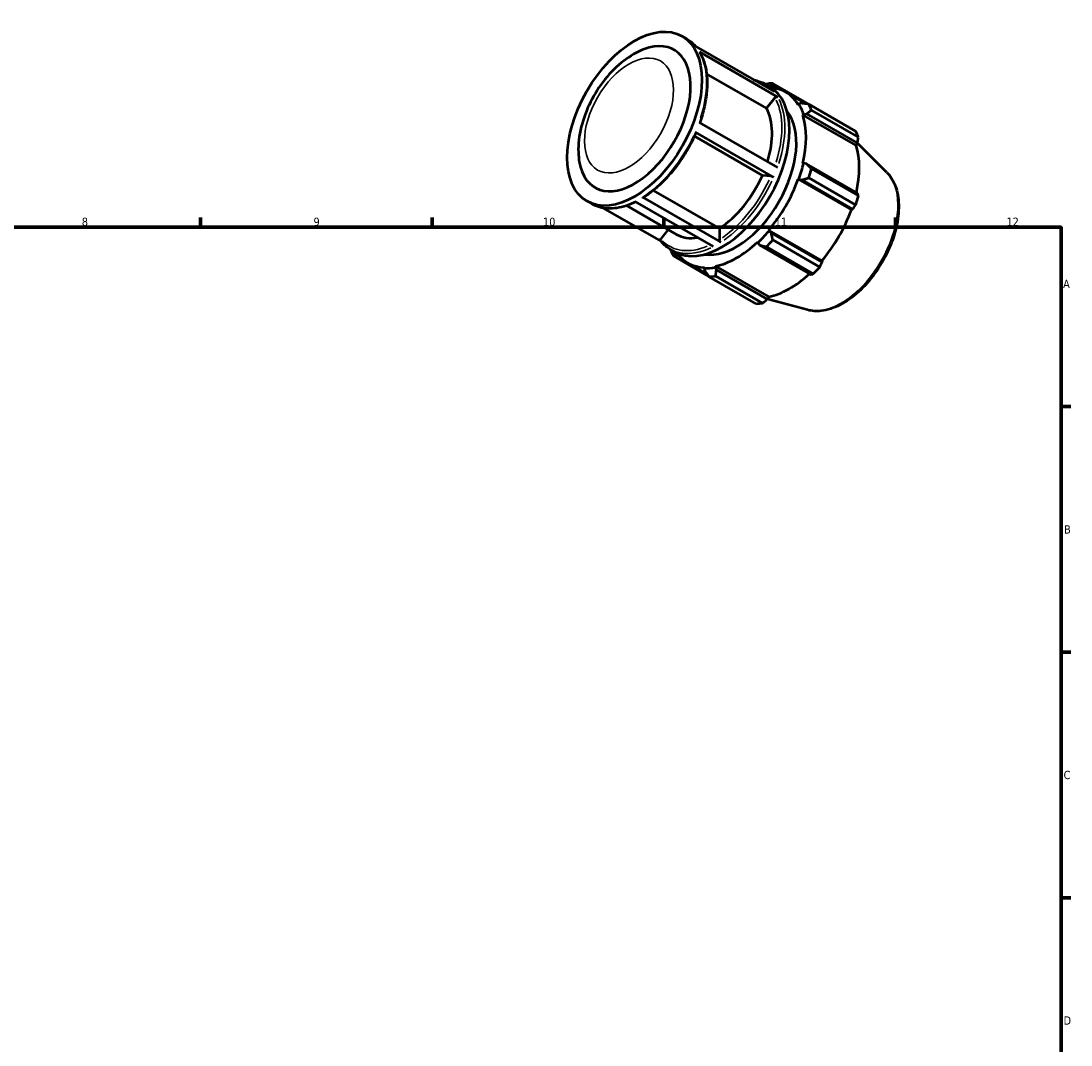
# Model space of a CAD drawing. Header units: millimetres. Extents: x 0 to 914, y 0 to 636.
# Tile 4 of 4: x 506 to 824, y 327 to 636. Entities that reach past the tile are written whole.
import ezdxf

# ---------------------------------------------------------------- set-up
doc = ezdxf.new("R2010")
doc.units = ezdxf.units.MM
for name, color, linetype, lineweight in [('Border (ISO)', 7, 'Continuous', 70), ('Visible (ISO)', 7, 'Continuous', 50), ('Visible Narrow (ISO)', 7, 'Continuous', 35)]:
    doc.layers.add(name, color=color, linetype=linetype, lineweight=lineweight)
doc.styles.add('Note Text (ISO)', font='tahoma.ttf')

# ---------------------------------------------------------------- blocks, each defined once
blk = doc.blocks.new('Borders Default Border')
at = {"layer": 'Border (ISO)'}
for p, q in [((560.67, 574), (560.67, 576.9)), ((630.75, 574), (630.75, 576.9)), ((700.83, 574), (700.83, 576.9)), ((770.92, 574), (770.92, 576.9)), ((821, 519.75), (823.9, 519.75)), ((821, 445.5), (823.9, 445.5)), ((821, 371.25), (823.9, 371.25))]:
    blk.add_line(p, q, dxfattribs=at)
at = {"layer": 'Border (ISO)', "flags": 128}
blk.add_lwpolyline([(20, 20), (20, 574), (821, 574), (821, 20), (20, 20)], dxfattribs=at)
at = {"layer": 'Border (ISO)', "color": 232, "true_color": 0xca0064, "char_height": 2.5, "attachment_point": 7, "style": 'Note Text (ISO)'}
for s, insert in [('8', (524.81, 574.34)), ('9', (594.88, 574.35)), ('10', (664.29, 574.35)), ('11', (734.37, 574.4)), ('12', (804.46, 574.4)), ('A', (821.59, 555.62)), ('B', (821.89, 481.37)), ('C', (821.73, 407.08)), ('D', (821.73, 332.88))]:
    blk.add_mtext(s, dxfattribs=dict(at, insert=insert))

msp = doc.modelspace()

# ---------------------------------------------------------------- linework, layer by layer
at = {"layer": 'Visible (ISO)'}
for p, q in [((706.347, 631.769), (707.753, 630.959)), ((710.482, 628.634), (734.156, 615.001)), ((735.277, 613.374), (711.603, 627.007)), ((731.879, 609.971), (713.764, 620.403)), ((731.427, 617.326), (732.833, 616.517)), ((732.749, 616.565), (733.308, 616.839)), ((733.308, 616.839), (734.889, 615.928)), ((748.011, 609.312), (733.82, 617.484)), ((734.432, 613.146), (731.879, 609.971)), ((737.676, 614.835), (743.793, 611.313)), ((741.691, 611.266), (741.491, 611.029)), ((742.545, 611.478), (741.691, 611.266)), ((744.655, 611.196), (758.846, 603.024)), ((742.894, 607.919), (743.11, 608.122)), ((742.894, 607.919), (758.958, 598.669)), ((743.11, 608.122), (743.994, 608.268)), ((743.994, 608.268), (759.384, 599.405)), ((759.664, 601.211), (745.473, 609.383)), ((711.507, 605.708), (735.181, 592.075)), ((730.641, 589.69), (710.092, 601.523)), ((734.039, 589.159), (710.366, 602.792)), ((759.384, 599.405), (758.958, 598.669)), ((768.259, 590.568), (759.364, 599.37)), ((743.11, 593.333), (742.894, 593.287)), ((743.994, 593.163), (743.11, 593.333)), ((759.384, 584.301), (743.994, 593.163)), ((745.473, 591.666), (759.664, 583.494)), ((733.194, 589.456), (730.641, 589.69)), ((741.491, 588.56), (741.691, 588.555)), ((741.491, 588.56), (757.554, 579.31)), ((741.691, 588.555), (742.545, 588.284)), ((742.545, 588.284), (757.935, 579.422)), ((758.846, 580.739), (744.655, 588.911)), ((697.644, 585.142), (717.627, 573.634)), ((677.603, 581.854), (679.009, 581.044)), ((715.817, 568.154), (692.143, 581.787)), ((694.406, 583.076), (718.08, 569.443)), ((682.456, 579.813), (699.888, 569.774)), ((689.534, 580.522), (704.625, 571.831)), ((757.935, 579.422), (757.554, 579.31)), ((702.131, 573.268), (699.893, 570.485)), ((717.627, 573.634), (717.627, 570.228)), ((732.646, 572.888), (732.542, 573.06)), ((732.542, 573.06), (748.605, 563.81)), ((733.308, 572.284), (732.646, 572.888)), ((748.698, 563.421), (733.308, 572.284)), ((729.153, 569.486), (729.221, 569.275)), ((729.221, 569.275), (729.809, 568.594)), ((729.809, 568.594), (745.199, 559.732)), ((733.82, 570.144), (748.011, 561.972)), ((702.683, 567.411), (704.089, 566.601)), ((703.71, 565.332), (714.478, 559.132)), ((704.009, 566.093), (703.969, 566.67)), ((705.547, 565.207), (704.009, 566.093)), ((746.035, 559.888), (731.844, 568.06)), ((707.974, 563.256), (713.95, 559.815)), ((716.429, 561.909), (716.497, 562.198)), ((716.497, 562.198), (732.56, 552.948)), ((748.605, 563.81), (748.698, 563.421)), ((713.108, 561.869), (713.003, 561.577)), ((713.003, 561.577), (713.247, 560.732)), ((728.736, 550.872), (714.545, 559.044)), ((716.745, 561.071), (716.429, 561.909)), ((716.521, 559.236), (730.712, 551.064)), ((732.135, 552.209), (716.745, 561.071)), ((732.56, 552.948), (732.135, 552.209)), ((744.313, 548.985), (732.175, 552.277))]:
    msp.add_line(p, q, dxfattribs=at)
msp.add_ellipse((691.975, 606.811), major_axis=(14.372, 24.958), ratio=0.5780931, dxfattribs=at)
for centre, major_axis, start_param, end_param in [((691.975, 606.811), (11.977, 20.798), 2.5302991, 6.8944788), ((718.461, 591.559), (14.372, 24.958), 3.1415927, 6.2831853), ((724.182, 588.264), (15.969, 27.731), 0.3435016, 0.4380292), ((722.825, 589.046), (14.851, 25.79), 5.975819, 6.5408072), ((716.602, 592.629), (11.977, 20.798), 5.0874296, 5.9464417), ((722.825, 589.046), (15.011, 26.067), 5.8012861, 5.975819), ((724.182, 588.264), (15.969, 27.731), 5.8412887, 5.9358163), ((722.825, 589.046), (12.775, 22.185), 3.3635931, 6.0611848), ((722.825, 589.046), (14.851, 25.79), 5.1904208, 5.8012861), ((738.373, 580.092), (15.969, 27.731), 5.8412887, 5.9358163), ((738.888, 579.796), (-14.851, -25.79), 2.0656152, 2.6596934), ((722.825, 589.046), (-15.011, -26.067), 1.8742952, 2.0488282), ((724.182, 588.264), (15.969, 27.731), 5.0558906, 5.1504181), ((716.602, 592.629), (-11.977, -20.798), 0.8438889, 1.7576515), ((722.825, 589.046), (14.851, 25.79), 4.4050227, 5.0158879), ((738.373, 580.092), (-15.969, -27.731), 1.9142979, 2.0088255), ((738.888, 579.796), (-14.851, -25.79), 1.26343, 1.8742952), ((716.602, 592.629), (-11.977, -20.798), 0, 0.4508532), ((722.825, 589.046), (-15.011, -26.067), 1.0888971, 1.26343), ((722.825, 589.046), (14.851, 25.79), 3.6196245, 4.2304897), ((724.182, 588.264), (15.969, 27.731), 4.2704924, 4.36502), ((724.182, 588.264), (-15.969, -27.731), 5.8412887, 5.9358163), ((722.825, 589.046), (-14.851, -25.79), 6.0255634, 6.5866842), ((722.825, 589.046), (-15.011, -26.067), 0.3034989, 0.4780318), ((724.182, 588.264), (-15.969, -27.731), 0.3435016, 0.4380292), ((738.888, 579.796), (-14.851, -25.79), 0.4780318, 1.0719493), ((738.373, 580.092), (-15.969, -27.731), 1.1288997, 1.2234273), ((738.373, 580.092), (-15.969, -27.731), 0.3435016, 0.4380292)]:
    msp.add_ellipse(centre, major_axis=major_axis, ratio=0.5780931, start_param=start_param, end_param=end_param, dxfattribs=at)
for points, knots in [([(707.753, 630.959), (707.967, 630.836), (708.177, 630.704), (708.587, 630.426), (708.787, 630.28), (709.177, 629.971), (709.367, 629.809), (709.736, 629.471), (709.916, 629.294), (710.247, 628.945), (710.4, 628.773), (710.548, 628.596)], [0.78346445, 0.78346445, 0.78346445, 0.78346445, 0.82613282, 0.82613282, 0.86880119, 0.86880119, 0.91146956, 0.91146956, 0.95413792, 0.95413792, 0.99266787, 0.99266787, 0.99266787, 0.99266787]), ([(694.882, 627.817), (692.686, 626.993), (690.626, 625.787), (686.636, 622.719), (684.728, 620.808), (681.346, 616.572), (679.869, 614.253), (677.443, 609.4), (676.492, 606.87), (675.216, 601.743), (674.896, 599.146), (675.016, 595.647), (675.108, 594.694), (675.266, 593.753)], [6.1110144, 6.1110144, 6.1110144, 6.1110144, 6.4486903, 6.4486903, 6.8126217, 6.8126217, 7.1721218, 7.1721218, 7.5300111, 7.5300111, 7.89274, 7.89274, 8.03002, 8.03002, 8.03002, 8.03002]), ([(711.603, 627.007), (711.659, 626.975), (711.714, 626.923), (711.749, 626.866), (711.752, 626.861), (711.755, 626.857)], [0, 0, 0, 0, 0.0236812, 0.0236812, 0.025617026, 0.025617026, 0.025617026, 0.025617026]), ([(711.755, 626.857), (712.337, 625.841), (712.807, 624.707), (713.508, 622.243), (713.74, 620.913), (713.966, 618.104), (713.959, 616.624), (713.709, 613.563), (713.466, 611.982), (712.759, 608.792), (712.298, 607.183), (711.734, 605.577)], [1.10814265, 1.10814265, 1.10814265, 1.10814265, 1.2952332, 1.2952332, 1.48232375, 1.48232375, 1.6694143, 1.6694143, 1.85650485, 1.85650485, 2.04115461, 2.04115461, 2.04115461, 2.04115461]), ([(727.98, 618.557), (728.362, 618.492), (728.738, 618.407), (729.924, 618.071), (730.701, 617.744), (731.427, 617.326)], [0.57426104, 0.57426104, 0.57426104, 0.57426104, 0.63900988, 0.63900988, 0.78346445, 0.78346445, 0.78346445, 0.78346445]), ([(734.432, 613.146), (734.481, 613.206), (734.551, 613.27), (734.683, 613.357), (734.769, 613.395), (734.916, 613.435), (735.004, 613.443), (735.145, 613.43), (735.222, 613.406), (735.277, 613.374)], [0.284622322, 0.284622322, 0.284622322, 0.284622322, 0.308377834, 0.308377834, 0.33210924, 0.33210924, 0.355812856, 0.355812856, 0.379494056, 0.379494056, 0.379494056, 0.379494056]), ([(710.57, 602.596), (709.875, 600.983), (709.082, 599.389), (707.327, 596.295), (706.366, 594.794), (704.306, 591.937), (703.208, 590.581), (700.912, 588.058), (699.714, 586.892), (697.258, 584.79), (696, 583.854), (694.733, 583.05)], [2.15578652, 2.15578652, 2.15578652, 2.15578652, 2.34280925, 2.34280925, 2.52983198, 2.52983198, 2.7168547, 2.7168547, 2.90387743, 2.90387743, 3.09090016, 3.09090016, 3.09090016, 3.09090016]), ([(710.366, 602.792), (710.421, 602.76), (710.476, 602.723), (710.542, 602.667), (710.565, 602.638), (710.573, 602.61), (710.572, 602.603), (710.569, 602.596)], [0, 0, 0, 0, 0.0236812, 0.0236812, 0.047384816, 0.047384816, 0.057109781, 0.057109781, 0.057109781, 0.057109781]), ([(733.194, 589.456), (733.243, 589.451), (733.313, 589.438), (733.445, 589.406), (733.531, 589.38), (733.678, 589.328), (733.766, 589.293), (733.907, 589.23), (733.984, 589.191), (734.039, 589.159)], [0.284622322, 0.284622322, 0.284622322, 0.284622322, 0.308377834, 0.308377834, 0.33210924, 0.33210924, 0.355812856, 0.355812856, 0.379494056, 0.379494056, 0.379494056, 0.379494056]), ([(768.259, 590.568), (769.366, 589.474), (770.225, 588.092), (771.475, 584.797), (771.819, 582.842), (771.92, 578.571), (771.654, 576.242), (770.541, 571.498), (769.695, 569.084), (767.519, 564.41), (766.191, 562.15), (763.182, 557.996), (761.501, 556.102), (757.931, 552.863), (756.043, 551.521), (752.224, 549.548), (750.291, 548.916), (746.996, 548.548), (745.608, 548.634), (744.313, 548.985)], [0.9346301, 0.9346301, 0.9346301, 0.9346301, 1.2252108, 1.2252108, 1.5438212, 1.5438212, 1.8747136, 1.8747136, 2.2049154, 2.2049154, 2.5336007, 2.5336007, 2.8623653, 2.8623653, 3.1927374, 3.1927374, 3.5233584, 3.5233584, 3.7738915, 3.7738915, 3.7738915, 3.7738915]), ([(692.321, 581.684), (691.382, 581.217), (690.445, 580.826), (688.548, 580.191), (687.588, 579.955), (685.709, 579.666), (684.789, 579.614), (683.01, 579.699), (682.15, 579.836), (680.512, 580.299), (679.734, 580.626), (679.009, 581.044)], [3.20919773, 3.20919773, 3.20919773, 3.20919773, 3.34723883, 3.34723883, 3.4916934, 3.4916934, 3.63614797, 3.63614797, 3.78060254, 3.78060254, 3.92505711, 3.92505711, 3.92505711, 3.92505711]), ([(694.733, 583.05), (694.73, 583.048), (694.728, 583.047), (694.686, 583.022), (694.63, 583.011), (694.527, 583.021), (694.461, 583.044), (694.406, 583.076)], [0.330564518, 0.330564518, 0.330564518, 0.330564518, 0.331991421, 0.331991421, 0.355692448, 0.355692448, 0.379378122, 0.379378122, 0.379378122, 0.379378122]), ([(699.84, 569.832), (699.829, 569.845), (699.819, 569.859), (699.777, 569.926), (699.753, 569.998), (699.743, 570.129), (699.754, 570.211), (699.801, 570.346), (699.845, 570.425), (699.893, 570.485)], [0.017397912, 0.017397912, 0.017397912, 0.017397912, 0.023685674, 0.023685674, 0.047386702, 0.047386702, 0.071106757, 0.071106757, 0.094843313, 0.094843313, 0.094843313, 0.094843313]), ([(702.683, 567.411), (702.468, 567.534), (702.259, 567.666), (701.849, 567.944), (701.649, 568.091), (701.259, 568.399), (701.069, 568.561), (700.699, 568.9), (700.52, 569.076), (700.172, 569.443), (700.003, 569.634), (699.84, 569.832)], [3.92505711, 3.92505711, 3.92505711, 3.92505711, 3.96772548, 3.96772548, 4.01039384, 4.01039384, 4.05306221, 4.05306221, 4.09573058, 4.09573058, 4.13839894, 4.13839894, 4.13839894, 4.13839894]), ([(718.08, 569.443), (718.024, 569.475), (717.958, 569.528), (717.855, 569.637), (717.799, 569.712), (717.72, 569.849), (717.683, 569.935), (717.64, 570.079), (717.627, 570.163), (717.627, 570.228)], [0, 0, 0, 0, 0.023685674, 0.023685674, 0.047386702, 0.047386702, 0.071106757, 0.071106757, 0.094843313, 0.094843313, 0.094843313, 0.094843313])]:
    msp.add_open_spline(points, degree=3, knots=knots, dxfattribs=at)
for points, weights in [([(731.844, 617.292), (731.736, 617.251), (731.629, 617.21)], [1.01299457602, 1.01261856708, 1.01223390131]), ([(733.308, 616.839), (733.549, 617.16), (733.82, 617.484)], [1.0049213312, 1.00936194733, 1.01299457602]), ([(744.655, 611.196), (743.57, 611.345), (742.545, 611.478)], [1.01299457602, 1.00936194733, 1.0049213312]), ([(743.994, 608.268), (744.71, 608.819), (745.473, 609.383)], [1.0049213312, 1.00936194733, 1.01299457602]), ([(748.046, 609.243), (748.028, 609.277), (748.011, 609.312)], [1.00010465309, 1.00005336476, 1]), ([(759.384, 599.405), (759.524, 600.288), (759.664, 601.211)], [1.0013000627, 1.00105849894, 1]), ([(745.473, 591.666), (744.71, 592.435), (743.994, 593.163)], [1.01299457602, 1.00936194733, 1.0049213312]), ([(742.545, 588.284), (743.57, 588.596), (744.655, 588.911)], [1.0049213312, 1.00936194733, 1.01299457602]), ([(759.664, 583.494), (759.524, 583.904), (759.384, 584.301)], [1, 1.00105849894, 1.0013000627]), ([(757.935, 579.422), (758.384, 580.065), (758.846, 580.739)], [1.0013000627, 1.00105849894, 1]), ([(733.82, 570.144), (733.549, 571.241), (733.308, 572.284)], [1.01299457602, 1.00936194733, 1.0049213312]), ([(729.809, 568.594), (730.797, 568.338), (731.844, 568.06)], [1.0049213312, 1.00936194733, 1.01299457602]), ([(702.866, 567.306), (702.879, 567.225), (702.892, 567.145)], [1.01246082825, 1.01272984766, 1.01299457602]), ([(703.71, 565.332), (703.854, 565.725), (704.009, 566.093)], [1.01299457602, 1.00936194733, 1.0049213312]), ([(748.011, 561.972), (748.364, 562.71), (748.698, 563.421)], [1, 1.00105849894, 1.0013000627]), ([(713.247, 560.732), (713.874, 559.91), (714.545, 559.044)], [1.0049213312, 1.00936194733, 1.01299457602]), ([(716.521, 559.236), (716.626, 560.177), (716.745, 561.071)], [1.01299457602, 1.00936194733, 1.0049213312]), ([(745.199, 559.732), (745.612, 559.807), (746.035, 559.888)], [1.0013000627, 1.00105849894, 1]), ([(730.712, 551.064), (731.441, 551.646), (732.135, 552.209)], [1, 1.00105849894, 1.0013000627])]:
    msp.add_rational_spline(points, weights, degree=2, dxfattribs=at)
at = {"layer": 'Visible Narrow (ISO)'}
for centre, major_axis, start_param, end_param in [((693.381, 606.002), (14.372, 24.958), 6.080466, 6.2725159), ((693.381, 606.002), (14.372, 24.958), 5.0694004, 5.9118253), ((716.602, 592.629), (14.053, 24.403), 6.2556105, 6.3107601), ((717.055, 592.369), (14.372, 24.958), 6.080466, 6.2725159), ((716.602, 592.629), (14.053, 24.403), 5.0762605, 5.910875), ((717.055, 592.369), (14.372, 24.958), 5.0694004, 5.9118253), ((693.381, 606.002), (-14.372, -24.958), 0.8806102, 1.7230351), ((716.602, 592.629), (-14.053, -24.403), 0.8816289, 1.7217774), ((717.055, 592.369), (14.372, 24.958), 4.0222028, 4.8646277), ((754.455, 570.831), (12.111, 21.031), 3.4347213, 5.9900566), ((693.381, 606.002), (-14.372, -24.958), 0.0361319, 0.686507), ((716.602, 592.629), (-14.053, -24.403), 6.1163775, 6.9342219), ((717.055, 592.369), (-14.372, -24.958), 0.0361319, 0.686507)]:
    msp.add_ellipse(centre, major_axis=major_axis, ratio=0.5780931, start_param=start_param, end_param=end_param, dxfattribs=at)
msp.add_ellipse((690.298, 607.777), major_axis=(9.495, 16.488), ratio=0.5780931, dxfattribs=at)

# ---------------------------------------------------------------- block references
msp.add_blockref('Borders Default Border', (0, 0))

doc.saveas('drawing.dxf')
